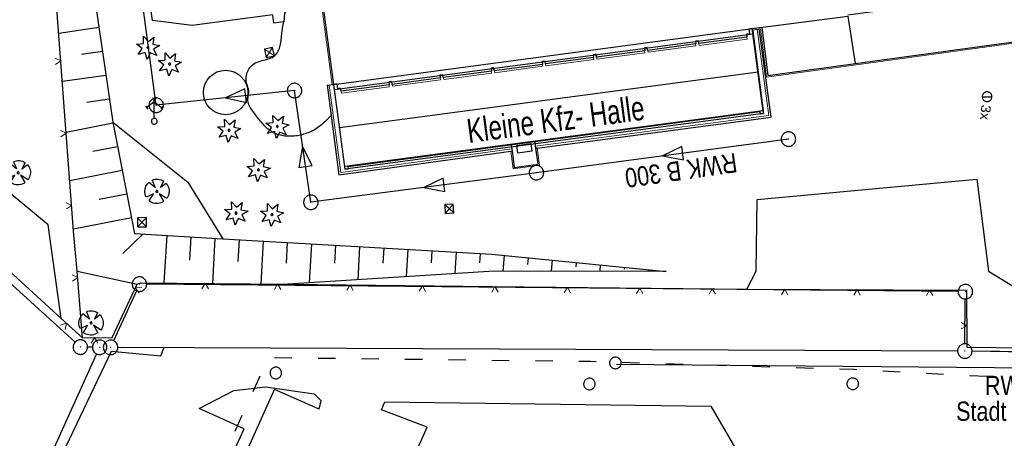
# Model space of a CAD drawing. Extents: x 510932 to 511602, y 463659 to 464636.
# Tile 57 of 81: x 511071 to 511173, y 464305 to 464348. Entities that reach past the tile are written whole.
import ezdxf

# ---------------------------------------------------------------- set-up
doc = ezdxf.new("R2010")
doc.units = 0
doc.header["$LTSCALE"] = 10
doc.header["$MEASUREMENT"] = 0
for name, pattern in [('ACAD_ISO03W100', [30, 12, -18]), ('HIDDEN', [0.375, 0.25, -0.125]), ('LT00', [0])]:
    doc.linetypes.add(name, pattern=pattern)
doc.layers.get('0').update_dxf_attribs({"linetype": 'LT00'})
for name, color, linetype in [('--EL_DFK_AB_L', 21, 'LT00'), ('--EL_DFK_AB_P', 7, 'LT00'), ('ABWASSERLTG', 24, 'LT00'), ('ABWASSERLTG_FLIEßPF', 26, 'Continuous'), ('ABWASSERLTG_TEXT', 26, 'Continuous'), ('AM_ BÄUME', 250, 'Continuous'), ('AM_AUFNAHME_SYMBOLE', 130, 'Continuous'), ('AM_BOESCH_SCHRAFFUR', 250, 'Continuous'), ('AM_KA_PRUF', 182, 'LT00'), ('AM_TEXT_PLANINHALT', 255, 'Continuous'), ('AM_W_OB_HY', 130, 'LT00'), ('AM_W_SCHIEB', 130, 'LT00'), ('AM_ZAUN', 40, 'Continuous'), ('DFK_AB_L', 21, 'LT00'), ('DFK_AB_P', 7, 'LT00'), ('DFK_BEB_SCHR', 254, 'LT00'), ('DFK_BEBAUUNG', 250, 'LT00'), ('DFK_KATASTER', 250, 'LT00'), ('DFK_TOPO-ANL', 252, 'LT00'), ('DFK_VERMPKT', 252, 'LT00'), ('WASSERLTG', 130, 'ACAD_ISO03W100')]:
    doc.layers.add(name, color=color, linetype=linetype)
for name, color, linetype, lineweight in [('AM_LINIEN', 1, 'Continuous', 25), ('AM_LINIEN_BELAEGE', 1, 'Continuous', 13), ('AM_LINIEN_DUENN', 1, 'Continuous', 9)]:
    doc.layers.add(name, color=color, linetype=linetype, lineweight=lineweight)
doc.styles.add('1', font='ARIAL.TTF', dxfattribs={"width": 0.8, "height": 1.8})
doc.styles.add('9', font='ARIAL.TTF')
doc.styles.add('Versorgungsltg', font='ARIAL.TTF', dxfattribs={"width": 0.8, "height": 2})

# ---------------------------------------------------------------- blocks, each defined once
blk = doc.blocks.new('SYMB7010')
at = {"color": 0, "linetype": 'ByBlock'}
for points in [[(-0.031408, 0.499213), (-0.093728, 0.49134), (-0.15457, 0.475719), (-0.212975, 0.452595), (-0.268021, 0.422333), (-0.31884, 0.385411), (-0.36463, 0.342411), (-0.40467, 0.29401), (-0.438329, 0.240973), (-0.465074, 0.184136), (-0.484486, 0.124395), (-0.496256, 0.062692), (-0.5002, 0)], [(-0.5002, 0), (-0.496256, -0.062692), (-0.484486, -0.124395), (-0.465075, -0.184136), (-0.438329, -0.240973), (-0.404671, -0.29401), (-0.36463, -0.342411), (-0.31884, -0.385411), (-0.268021, -0.422333), (-0.212975, -0.452595), (-0.154571, -0.475719), (-0.093728, -0.49134), (-0.031408, -0.499213), (0.031408, -0.499213)], [(0.5002, 0), (0.496256, 0.062692), (0.484485, 0.124395), (0.465074, 0.184136), (0.438329, 0.240973), (0.40467, 0.29401), (0.36463, 0.342411), (0.31884, 0.385411), (0.268021, 0.422333), (0.212975, 0.452595), (0.15457, 0.475719), (0.093728, 0.49134), (0.031408, 0.499213), (-0.031408, 0.499213)], [(0.031408, -0.499213), (0.093728, -0.491341), (0.15457, -0.475719), (0.212975, -0.452595), (0.268021, -0.422333), (0.31884, -0.385411), (0.36463, -0.342411), (0.404671, -0.294011), (0.438329, -0.240974), (0.465075, -0.184136), (0.484486, -0.124395), (0.496256, -0.062692), (0.500201, 0)]]:
    blk.add_lwpolyline(points, dxfattribs=at)
blk = doc.blocks.new('SYMB0003')
at = {"color": 0, "linetype": 'ByBlock'}
for p, q in [((-0.015712, 0), (0.010166, 0.012015)), ((0, -0.021257), (-0.015712, 0)), ((0.010166, 0.012015), (0, -0.021257))]:
    blk.add_line(p, q, dxfattribs=at)
for points in [[(-0.031395, 0.499013), (-0.093691, 0.491144), (-0.154509, 0.475528), (-0.21289, 0.452414), (-0.267913, 0.422164), (-0.318712, 0.385257), (-0.364484, 0.342274), (-0.404509, 0.293893), (-0.438154, 0.240877), (-0.464888, 0.184062), (-0.484292, 0.124345), (-0.496058, 0.062667), (-0.5, 0)], [(-0.5, 0), (-0.496058, -0.062667), (-0.484292, -0.124345), (-0.464888, -0.184062), (-0.438154, -0.240877), (-0.404509, -0.293893), (-0.364485, -0.342274), (-0.318712, -0.385257), (-0.267914, -0.422164), (-0.21289, -0.452414), (-0.154509, -0.475529), (-0.093691, -0.491144), (-0.031395, -0.499014), (0.031395, -0.499014)], [(0.5, 0), (0.496057, 0.062667), (0.484292, 0.124345), (0.464888, 0.184062), (0.438153, 0.240877), (0.404509, 0.293893), (0.364484, 0.342274), (0.318712, 0.385257), (0.267913, 0.422164), (0.21289, 0.452414), (0.154509, 0.475528), (0.093691, 0.491144), (0.031395, 0.499013), (-0.031395, 0.499013)], [(0.031395, -0.499014), (0.093691, -0.491144), (0.154509, -0.475529), (0.21289, -0.452414), (0.267914, -0.422164), (0.318712, -0.385257), (0.364485, -0.342274), (0.404509, -0.293893), (0.438154, -0.240877), (0.464889, -0.184062), (0.484292, -0.124345), (0.496058, -0.062667), (0.5, 0)]]:
    blk.add_lwpolyline(points, dxfattribs=at)
blk = doc.blocks.new('ZAUN500', base_point=(511218.882141, 464350.898764))
at = {"layer": 'AM_ZAUN', "lineweight": 0}
for q in [(511218.552141, 464351.470341), (511219.212141, 464351.470341)]:
    blk.add_line((511218.882141, 464350.898764), q, dxfattribs=at)
blk = doc.blocks.new('SYMB1122')
at = {"color": 0, "linetype": 'ByBlock'}
for p, q in [((0.311075, 0.391979), (0.09863, 0.092887)), ((0.09863, 0.092887), (0.418246, 0.260377)), ((-0.475333, -0.172973), (-0.166954, -0.06134)), ((-0.166954, -0.06134), (-0.386962, -0.319059)), ((0.008901, -0.038997), (0.02494, -0.031273)), ((0.377481, -0.336756), (0.093097, -0.145464)), ((0.093097, -0.145464), (0.215406, -0.456826)), ((0.022929, -0.501191), (-0.043246, -0.49913))]:
    blk.add_line(p, q, dxfattribs=at)
for points in [[(-0.316355, 0.394287), (-0.266036, 0.429988), (-0.211684, 0.459185), (-0.154136, 0.481431), (-0.094277, 0.496382), (-0.033028, 0.50381), (0.028669, 0.503599)], [(0.028669, 0.503599), (0.089866, 0.495753), (0.149621, 0.480392), (0.207015, 0.457753), (0.261166, 0.428184), (0.31124, 0.39214)], [(-0.508141, 0.010932), (-0.503002, 0.073258), (-0.489922, 0.134413), (-0.469118, 0.19339), (-0.440931, 0.249215), (-0.405825, 0.300971)], [(-0.475728, -0.172816), (-0.494391, -0.113127), (-0.505255, -0.05154), (-0.508141, 0.010932)], [(-0.316293, 0.394214), (-0.150355, 0.155979), (-0.405806, 0.30112)], [(-0.02494, 0.031273), (-0.036039, 0.017355), (-0.04, 0)], [(-0.04, 0), (-0.036039, -0.017355), (-0.02494, -0.031273), (-0.008901, -0.038997), (0.008901, -0.038997)], [(0.008901, 0.038997), (-0.008901, 0.038997), (-0.02494, 0.031273)], [(0.04, 0), (0.036039, 0.017355), (0.02494, 0.031273), (0.008901, 0.038997)], [(0.02494, -0.031273), (0.036039, -0.017355), (0.04, 0)], [(0.418338, 0.260323), (0.450658, 0.204641), (0.475368, 0.14519), (0.492037, 0.083003), (0.500376, 0.019163), (0.500238, -0.045218), (0.491628, -0.109022), (0.474694, -0.171137), (0.449731, -0.230483), (0.417173, -0.286026), (0.377588, -0.336801)], [(-0.043246, -0.49913), (-0.108608, -0.48859), (-0.172076, -0.469745), (-0.232599, -0.442906), (-0.289176, -0.408519), (-0.340869, -0.367153), (-0.386823, -0.319492)], [(0.215414, -0.456858), (0.153338, -0.479878), (0.088821, -0.494738), (0.022929, -0.501191)]]:
    blk.add_lwpolyline(points, dxfattribs=at)
blk = doc.blocks.new('SYMB1124')
at = {"color": 0, "linetype": 'ByBlock'}
blk.add_line((0.008901, -0.038997), (0.02494, -0.031273), dxfattribs=at)
for points in [[(-0.24, -0.038), (-0.479, 0.143), (-0.18, 0.163), (-0.188, 0.463)], [(-0.188, 0.463), (0.017, 0.244), (0.25, 0.433)], [(0.25, 0.433), (0.201, 0.137), (0.494, 0.075), (0.232, -0.071)], [(-0.02494, 0.031273), (-0.036039, 0.017355), (-0.04, 0)], [(-0.04, 0), (-0.036039, -0.017355), (-0.02494, -0.031273), (-0.008901, -0.038997), (0.008901, -0.038997)], [(0.008901, 0.038997), (-0.008901, 0.038997), (-0.02494, 0.031273)], [(0.04, 0), (0.036039, 0.017355), (0.02494, 0.031273), (0.008901, 0.038997)], [(0.02494, -0.031273), (0.036039, -0.017355), (0.04, 0)], [(-0.034, -0.499), (-0.12, -0.211), (-0.411, -0.285), (-0.24, -0.038)], [(0.232, -0.071), (0.368, -0.339), (0.09, -0.226), (-0.034, -0.499)]]:
    blk.add_lwpolyline(points, dxfattribs=at)
blk = doc.blocks.new('SYMB1119')
at = {"color": 0, "linetype": 'ByBlock'}
blk.add_line((-0.5, 0), (0.5, 0), dxfattribs=at)
for points in [[(-0.031395, 0.499013), (-0.093691, 0.491144), (-0.154509, 0.475528), (-0.21289, 0.452414), (-0.267913, 0.422164), (-0.318712, 0.385257), (-0.364484, 0.342274), (-0.404509, 0.293893), (-0.438154, 0.240877), (-0.464888, 0.184062), (-0.484292, 0.124345), (-0.496058, 0.062667), (-0.5, 0)], [(-0.5, 0), (-0.496058, -0.062667), (-0.484292, -0.124345), (-0.464888, -0.184062), (-0.438154, -0.240877), (-0.404509, -0.293893), (-0.364485, -0.342274), (-0.318712, -0.385257), (-0.267914, -0.422164), (-0.21289, -0.452414), (-0.154509, -0.475529), (-0.093691, -0.491144), (-0.031395, -0.499014), (0.031395, -0.499014)], [(0.5, 0), (0.496057, 0.062667), (0.484292, 0.124345), (0.464888, 0.184062), (0.438153, 0.240877), (0.404509, 0.293893), (0.364484, 0.342274), (0.318712, 0.385257), (0.267913, 0.422164), (0.21289, 0.452414), (0.154509, 0.475528), (0.093691, 0.491144), (0.031395, 0.499013), (-0.031395, 0.499013)], [(0.031395, -0.499014), (0.093691, -0.491144), (0.154509, -0.475529), (0.21289, -0.452414), (0.267914, -0.422164), (0.318712, -0.385257), (0.364485, -0.342274), (0.404509, -0.293893), (0.438154, -0.240877), (0.464889, -0.184062), (0.484292, -0.124345), (0.496058, -0.062667), (0.5, 0)]]:
    blk.add_lwpolyline(points, dxfattribs=at)
blk = doc.blocks.new('SYMB1247')
at = {"color": 0, "linetype": 'ByBlock'}
for p, q in [((-0.1, 1.2), (0.1, 1.2)), ((0, 0.15), (0, 1.2)), ((-0.46, 0.78), (-0.34, 0.62)), ((0, 1), (-0.4, 0.7)), ((0, 1), (0.4, 0.7)), ((0.46, 0.78), (0.34, 0.62)), ((0.026047, 0.147721), (-0.008722, 0.149746))]:
    blk.add_line(p, q, dxfattribs=at)
for points in [[(-0.008722, 0.149746), (-0.04302, 0.143698), (-0.075, 0.129904), (-0.102936, 0.109106), (-0.125323, 0.082426), (-0.140954, 0.051303), (-0.148986, 0.017414), (-0.148986, -0.017414)], [(-0.008722, -0.149746), (0.026047, -0.147721), (0.059412, -0.137732), (0.089574, -0.120318), (0.114907, -0.096418), (0.134045, -0.06732), (0.145957, -0.034592), (0.15, 0)], [(0.15, 0), (0.145957, 0.034592), (0.134045, 0.06732), (0.114907, 0.096418), (0.089574, 0.120318), (0.059412, 0.137732), (0.026047, 0.147721)], [(-0.148986, -0.017414), (-0.140954, -0.051303), (-0.125323, -0.082426), (-0.102936, -0.109106), (-0.075, -0.129904), (-0.04302, -0.143698), (-0.008722, -0.149746)]]:
    blk.add_lwpolyline(points, dxfattribs=at)
blk = doc.blocks.new('ABWASSER-FLIEßPF')
at = {"layer": 'ABWASSERLTG_FLIEßPF'}
for p, q in [((0, 0), (-2.11, 0.7)), ((-2.11, 0.7), (-2.11, -0.7)), ((-2.11, -0.7), (0, 0))]:
    blk.add_line(p, q, dxfattribs=at)

msp = doc.modelspace()

# ---------------------------------------------------------------- linework, layer by layer
at = {"layer": '--EL_DFK_AB_L'}
for p, q in [((511050.55, 464339.03), (511076.82, 464315.09)), ((511168.26, 464320.33), (511084.24, 464321.09)), ((511083.18, 464320.42), (511080.81, 464315.23)), ((511168.96, 464314.92), (511169, 464319.57)), ((511078.62, 464314.57), (511078.12, 464314.57)), ((511204.3, 464313.77), (511169.7, 464314.16))]:
    msp.add_line(p, q, dxfattribs=at)
at = {"layer": 'ABWASSERLTG'}
for points in [[(511306.23, 464409.53), (511253.35, 464323.64), (511250.72, 464319.39), (511227.02, 464316.95), (511218.95, 464312.03), (511132.87, 464312.78)], [(511085.23, 464339.63), (511078.18, 464392.57)], [(511099.55, 464341.15), (511085.23, 464339.63)], [(511101.24, 464329.58), (511099.55, 464341.15)], [(511150.69, 464336.12), (511124.6, 464332.64)], [(511124.6, 464332.64), (511101.24, 464329.58)]]:
    msp.add_lwpolyline(points, dxfattribs=at)
at = {"layer": 'AM_BOESCH_SCHRAFFUR'}
for p, q in [((511079.3, 464347.67), (511075.13, 464347.07)), ((511079.66, 464345.19), (511077.49, 464344.88)), ((511080.02, 464342.72), (511075.51, 464342.07)), ((511080.37, 464340.25), (511078.04, 464339.91)), ((511080.74, 464337.77), (511075.9, 464336.82)), ((511081.22, 464335.32), (511078.66, 464334.82)), ((511081.7, 464332.87), (511076.28, 464331.8)), ((511082.19, 464330.41), (511079.33, 464329.85)), ((511082.67, 464327.96), (511076.66, 464326.78)), ((511083.83, 464326.28), (511081.76, 464324.27)), ((511086.32, 464326.14), (511086.03, 464321.23)), ((511088.82, 464325.99), (511088.68, 464323.6)), ((511091.31, 464325.84), (511091.04, 464321.18)), ((511093.81, 464325.7), (511093.68, 464323.43)), ((511096.3, 464325.55), (511096.05, 464321.13)), ((511098.8, 464325.41), (511098.68, 464323.26)), ((511101.3, 464325.27), (511101.07, 464321.25)), ((511103.79, 464325.13), (511103.69, 464323.26)), ((511106.29, 464324.98), (511106.09, 464321.56)), ((511108.78, 464324.84), (511108.7, 464323.28)), ((511111.28, 464324.7), (511111.12, 464321.88)), ((511113.78, 464324.56), (511113.7, 464323.3)), ((511116.27, 464324.42), (511116.15, 464322.2)), ((511118.77, 464324.28), (511118.71, 464323.32)), ((511121.26, 464324.08), (511121.1, 464322.45)), ((511123.75, 464323.84), (511123.68, 464323.14)), ((511126.24, 464323.59), (511126.12, 464322.44)), ((511128.72, 464323.34), (511128.68, 464322.89)), ((511131.21, 464323.1), (511131.15, 464322.43)), ((511133.7, 464322.85), (511133.68, 464322.64)), ((511136.19, 464322.6), (511136.17, 464322.42))]:
    msp.add_line(p, q, dxfattribs=at)
at = {"layer": 'AM_LINIEN'}
for p, q in [((511102.37, 464350.93), (511103.6, 464341.78)), ((511146.94, 464347.56), (511146.59, 464347.51)), ((511146.59, 464347.51), (511146.65, 464347.02)), ((511148.11, 464338.77), (511146.94, 464347.56)), ((511141.36, 464346.31), (511141.06, 464346.27)), ((511141.06, 464346.27), (511141.1, 464345.97)), ((511141.4, 464346.01), (511141.36, 464346.31)), ((511146.39, 464346.68), (511141.4, 464346.01)), ((511146.65, 464347.02), (511146.35, 464346.98)), ((511146.35, 464346.98), (511146.39, 464346.68)), ((511097.28, 464345.59), (511096.45, 464345.43)), ((511096.45, 464345.43), (511096.62, 464344.56)), ((511097.46, 464344.73), (511097.28, 464345.59)), ((511135.81, 464345.27), (511130.82, 464344.6)), ((511136.07, 464345.61), (511135.77, 464345.57)), ((511135.77, 464345.57), (511135.81, 464345.27)), ((511136.11, 464345.31), (511136.07, 464345.61)), ((511141.1, 464345.97), (511136.11, 464345.31)), ((511096.62, 464344.56), (511097.46, 464344.73)), ((511125.49, 464344.2), (511125.19, 464344.16)), ((511125.19, 464344.16), (511125.23, 464343.86)), ((511125.53, 464343.9), (511125.49, 464344.2)), ((511130.52, 464344.57), (511125.53, 464343.9)), ((511130.78, 464344.9), (511130.48, 464344.86)), ((511130.48, 464344.86), (511130.52, 464344.57)), ((511130.82, 464344.6), (511130.78, 464344.9)), ((511119.94, 464343.15), (511114.94, 464342.49)), ((511120.2, 464343.49), (511119.9, 464343.45)), ((511119.9, 464343.45), (511119.94, 464343.15)), ((511120.23, 464343.19), (511120.2, 464343.49)), ((511125.23, 464343.86), (511120.23, 464343.19)), ((511109.61, 464342.08), (511109.32, 464342.04)), ((511109.65, 464341.78), (511109.61, 464342.08)), ((511114.65, 464342.45), (511109.65, 464341.78)), ((511114.9, 464342.79), (511114.61, 464342.75)), ((511114.61, 464342.75), (511114.65, 464342.45)), ((511114.94, 464342.49), (511114.9, 464342.79)), ((511102.91, 464341.69), (511103.12, 464341.72)), ((511103.12, 464341.72), (511103.45, 464341.77)), ((511103.45, 464341.77), (511103.6, 464341.78)), ((511103.96, 464341.83), (511103.6, 464341.78)), ((511103.6, 464341.78), (511104.77, 464333)), ((511104.02, 464341.34), (511103.96, 464341.83)), ((511104.32, 464341.38), (511104.02, 464341.34)), ((511104.36, 464341.08), (511104.32, 464341.38)), ((511109.35, 464341.74), (511104.36, 464341.08)), ((511109.32, 464342.04), (511109.35, 464341.74)), ((511074.04, 464327.23), (511059.21, 464339.51)), ((511105.1, 464333.29), (511147.72, 464338.97)), ((511147.72, 464338.97), (511147.76, 464338.72)), ((511147.76, 464338.72), (511148.11, 464338.77)), ((511122.56, 464335.47), (511124.03, 464335.66)), ((511122.67, 464334.68), (511122.56, 464335.47)), ((511124.03, 464335.66), (511124.13, 464334.87)), ((511124.66, 464335.19), (511124.54, 464335.17)), ((511121.96, 464334.87), (511122.08, 464334.89)), ((511124.13, 464334.87), (511122.67, 464334.68)), ((511104.77, 464333), (511105.13, 464333.04)), ((511105.13, 464333.04), (511105.1, 464333.29)), ((511115.98, 464329.39), (511115.1, 464329.34)), ((511115.1, 464329.34), (511115.15, 464328.43)), ((511116.03, 464328.47), (511115.98, 464329.39)), ((511084.21, 464327.99), (511083.29, 464327.98)), ((511083.29, 464327.98), (511083.3, 464327.04)), ((511084.22, 464327.04), (511084.21, 464327.99)), ((511115.15, 464328.43), (511116.03, 464328.47)), ((511075.39, 464317.55), (511074.04, 464327.23)), ((511083.3, 464327.04), (511084.22, 464327.04)), ((511077.05, 464322.43), (511083.26, 464321.1))]:
    msp.add_line(p, q, dxfattribs=at)
for points in [[(511052.15, 464338.8), (511075.39, 464317.55), (511077.59, 464315.54), (511080.65, 464315.58), (511083.26, 464321.1), (511083.6, 464321.25), (511098.86, 464321.11), (511120.02, 464320.84), (511146.39, 464320.59), (511169.13, 464320.46), (511169.17, 464314.56), (511193.59, 464314.29), (511205.49, 464314.13), (511220.37, 464328.13), (511217.8, 464354.21), (511212.6, 464404.56), (511210.12, 464431.62)], [(511074.98, 464387.37), (511075.05, 464384.32), (511075.78, 464380.08), (511075.94, 464378.69), (511077.24, 464371.21), (511077.63, 464368.65), (511078.47, 464353.41), (511080.72, 464337.87), (511082.99, 464326.33), (511092.14, 464325.8), (511098.78, 464325.41), (511119.96, 464324.21), (511138.04, 464322.42)], [(511077.59, 464315.54), (511077.05, 464322.43), (511076.67, 464326.59), (511074.66, 464353.35), (511073.48, 464370.66)], [(511146.39, 464320.59), (511147.34, 464322.43), (511147.44, 464329.88), (511170.21, 464331.98), (511171.39, 464322.46), (511177.6, 464318.66), (511196.59, 464317.04), (511200.78, 464319.18), (511208.26, 464321.74), (511214.55, 464327.61), (511214.08, 464333.03), (511212.07, 464356.13)], [(511102.26, 464350.66), (511099.21, 464350.08), (511098.51, 464349.17), (511098.44, 464348.27), (511097.42, 464348.14), (511097.31, 464348.98), (511088.95, 464347.89), (511084.85, 464348.4), (511084.23, 464352.74)], [(511146.94, 464347.56), (511147.93, 464347.72), (511148.56, 464342.72), (511175.01, 464346.33), (511174.33, 464351.32), (511156.85, 464348.97)], [(511103.33, 464338.54), (511103.21, 464338.44), (511103.1, 464338.33), (511102.99, 464338.22), (511102.88, 464338.12), (511102.78, 464338.01), (511102.67, 464337.9), (511102.55, 464337.8), (511102.44, 464337.69), (511102.33, 464337.59), (511102.21, 464337.49), (511102.08, 464337.4), (511101.96, 464337.31), (511101.82, 464337.22), (511101.69, 464337.13), (511101.55, 464337.05), (511101.41, 464336.98), (511101.26, 464336.91), (511101.11, 464336.84), (511100.96, 464336.78), (511100.8, 464336.72), (511100.65, 464336.67), (511100.49, 464336.62), (511100.33, 464336.57), (511100.16, 464336.54), (511100, 464336.5), (511099.84, 464336.47), (511099.67, 464336.45), (511099.51, 464336.43), (511099.35, 464336.42), (511099.18, 464336.41), (511099.02, 464336.41), (511098.86, 464336.41), (511098.7, 464336.42), (511098.54, 464336.44), (511098.39, 464336.46), (511098.23, 464336.49), (511098.08, 464336.52), (511097.93, 464336.56), (511097.79, 464336.61), (511097.64, 464336.66), (511097.51, 464336.72), (511097.37, 464336.78), (511097.24, 464336.85), (511097.12, 464336.93), (511096.99, 464337.02), (511096.88, 464337.11), (511096.76, 464337.2), (511096.65, 464337.3), (511096.54, 464337.4), (511096.43, 464337.51), (511096.33, 464337.62), (511096.22, 464337.74), (511096.12, 464337.86), (511096.02, 464337.98), (511095.92, 464338.1), (511095.82, 464338.23), (511095.72, 464338.36), (511095.62, 464338.48), (511095.53, 464338.61), (511095.43, 464338.74), (511095.33, 464338.87), (511095.23, 464339), (511095.14, 464339.14), (511095.05, 464339.27), (511094.97, 464339.4), (511094.89, 464339.54), (511094.83, 464339.68), (511094.78, 464339.82), (511094.75, 464339.96), (511094.73, 464340.11), (511094.73, 464340.26), (511094.74, 464340.41), (511094.76, 464340.57), (511094.78, 464340.72), (511094.8, 464340.88), (511094.81, 464341.03), (511094.8, 464341.18), (511094.77, 464341.33), (511094.73, 464341.48), (511094.68, 464341.62), (511094.63, 464341.77), (511094.59, 464341.92), (511094.55, 464342.07), (511094.53, 464342.23), (511094.53, 464342.39), (511094.54, 464342.55), (511094.56, 464342.71), (511094.6, 464342.87), (511094.64, 464343.02), (511094.7, 464343.17), (511094.78, 464343.31), (511094.86, 464343.45), (511094.96, 464343.58), (511095.06, 464343.69), (511095.18, 464343.8), (511095.3, 464343.89), (511095.44, 464343.97), (511095.58, 464344.04), (511095.72, 464344.1), (511095.88, 464344.16), (511096.03, 464344.2), (511096.19, 464344.25), (511096.34, 464344.29), (511096.5, 464344.33), (511096.65, 464344.38), (511096.8, 464344.42), (511096.95, 464344.47), (511097.09, 464344.52), (511097.22, 464344.58), (511097.34, 464344.65), (511097.45, 464344.72), (511097.56, 464344.81), (511097.65, 464344.91), (511097.73, 464345.02), (511097.81, 464345.13), (511097.87, 464345.26), (511097.93, 464345.39), (511097.98, 464345.53), (511098.02, 464345.67), (511098.06, 464345.82), (511098.09, 464345.98), (511098.12, 464346.14), (511098.15, 464346.3), (511098.17, 464346.46), (511098.19, 464346.63), (511098.21, 464346.8), (511098.23, 464346.97), (511098.25, 464347.14), (511098.27, 464347.31), (511098.29, 464347.48), (511098.31, 464347.64), (511098.34, 464347.81), (511098.37, 464347.97), (511098.4, 464348.12), (511098.44, 464348.27)], [(511124.66, 464335.19), (511148.89, 464338.38), (511147.67, 464347.53)], [(511102.91, 464341.69), (511103.33, 464338.54), (511104.14, 464332.41), (511121.96, 464334.87)], [(511080.72, 464337.87), (511088.49, 464331.66), (511092.14, 464325.8)], [(511121.99, 464335.54), (511122.05, 464335.11), (511122.08, 464334.89), (511122.3, 464333.18), (511124.76, 464333.51), (511124.54, 464335.17), (511124.51, 464335.39), (511124.45, 464335.87)], [(511138.04, 464322.42), (511120.22, 464322.45), (511098.86, 464321.11)]]:
    msp.add_lwpolyline(points, dxfattribs=at)
msp.add_circle((511092.41, 464340.95), 2.3, dxfattribs=at)
at = {"layer": 'AM_LINIEN_BELAEGE'}
for p, q in [((511148.65, 464338.57), (511147.46, 464347.49)), ((511103.12, 464341.72), (511104.33, 464332.66)), ((511124.51, 464335.39), (511148.65, 464338.57)), ((511104.33, 464332.66), (511122.05, 464335.11))]:
    msp.add_line(p, q, dxfattribs=at)
at = {"layer": 'AM_LINIEN_DUENN'}
for p, q in [((511146.97, 464347.41), (511147.8, 464347.55)), ((511148.43, 464342.55), (511147.8, 464347.55)), ((511146.4, 464346.48), (511141.44, 464345.82)), ((511146.37, 464346.68), (511146.4, 464346.48)), ((511175.03, 464346.18), (511148.43, 464342.55)), ((511096.45, 464345.43), (511097.46, 464344.73)), ((511097.28, 464345.59), (511096.62, 464344.56)), ((511135.79, 464345.27), (511135.82, 464345.07)), ((511136.13, 464345.31), (511136.15, 464345.11)), ((511141.11, 464345.77), (511136.15, 464345.11)), ((511141.08, 464345.97), (511141.11, 464345.77)), ((511141.42, 464346.02), (511141.44, 464345.82)), ((511130.53, 464344.36), (511125.57, 464343.7)), ((511130.5, 464344.56), (511130.53, 464344.36)), ((511130.84, 464344.61), (511130.86, 464344.41)), ((511135.82, 464345.07), (511130.86, 464344.41)), ((511119.92, 464343.15), (511119.94, 464342.95)), ((511120.25, 464343.2), (511120.28, 464343)), ((511125.24, 464343.66), (511120.28, 464343)), ((511125.21, 464343.86), (511125.24, 464343.66)), ((511125.54, 464343.9), (511125.57, 464343.7)), ((511114.65, 464342.25), (511109.7, 464341.59)), ((511114.63, 464342.45), (511114.65, 464342.25)), ((511114.96, 464342.49), (511114.99, 464342.29)), ((511119.94, 464342.95), (511114.99, 464342.29)), ((511104.38, 464341.08), (511104.41, 464340.88)), ((511109.36, 464341.54), (511104.41, 464340.88)), ((511109.34, 464341.74), (511109.36, 464341.54)), ((511109.67, 464341.79), (511109.7, 464341.59))]:
    msp.add_line(p, q, dxfattribs=at)
at = {"layer": 'AM_LINIEN_DUENN', "linetype": 'HIDDEN'}
for p, q in [((511115.1, 464329.34), (511116.03, 464328.47)), ((511115.15, 464328.43), (511115.98, 464329.39)), ((511083.29, 464327.98), (511084.22, 464327.04)), ((511084.21, 464327.99), (511083.3, 464327.04))]:
    msp.add_line(p, q, dxfattribs=at)
at = {"layer": 'AM_LINIEN_DUENN'}
for points in [[(511094.8, 464404.99), (511098.35, 464379.36), (511100.77, 464361.79), (511102.22, 464350.91), (511102.26, 464350.66), (511103.45, 464341.77)], [(511121.96, 464334.87), (511122.2, 464333.05), (511124.9, 464333.41), (511124.66, 464335.19)]]:
    msp.add_lwpolyline(points, dxfattribs=at)
at = {"layer": 'DFK_AB_L'}
for p, q in [((511050.55, 464339.03), (511076.82, 464315.09)), ((511168.26, 464320.33), (511084.24, 464321.09)), ((511083.18, 464320.42), (511080.81, 464315.23)), ((511168.96, 464314.92), (511169, 464319.57)), ((511078.62, 464314.57), (511078.12, 464314.57)), ((511204.3, 464313.77), (511169.7, 464314.16))]:
    msp.add_line(p, q, dxfattribs=at)
at = {"layer": 'DFK_BEB_SCHR'}
for p, q in [((511103.69, 464341.25), (511147.03, 464347.02)), ((511147.54, 464343.06), (511104.22, 464337.29)), ((511104.75, 464333.32), (511148.06, 464339.09))]:
    msp.add_line(p, q, dxfattribs=at)
at = {"layer": 'DFK_BEBAUUNG'}
msp.add_lwpolyline([(511103.62, 464341.79), (511146.96, 464347.56), (511148.1, 464338.76), (511104.79, 464333.01), (511103.62, 464341.79)], dxfattribs=at)
at = {"layer": 'DFK_KATASTER'}
msp.add_line((511079.06, 464313.88), (511059.96, 464271.9), dxfattribs=at)
at = {"layer": 'DFK_TOPO-ANL'}
for p, q in [((511146.96, 464347.56), (511156.85, 464348.85)), ((511156.85, 464348.85), (511157.6, 464343.96)), ((511168.2, 464314.17), (511081.25, 464314.55)), ((511080.55, 464314.11), (511075.54, 464303.57)), ((511085.69, 464313.64), (511080.55, 464314.11)), ((511085.69, 464313.64), (511086.03, 464314.49)), ((511189.61, 464313.77), (511169.7, 464314.16)), ((511093.25, 464310.09), (511096.54, 464310.47)), ((511096.54, 464310.47), (511101.58, 464309.75)), ((511089.68, 464308.23), (511093.25, 464310.09)), ((511092.39, 464298.91), (511097.48, 464310.19)), ((511102.1, 464308.14), (511097.48, 464310.19)), ((511101.58, 464309.75), (511102.31, 464309)), ((511102.1, 464308.14), (511102.31, 464309)), ((511108.54, 464308.09), (511108.9, 464308.92)), ((511108.9, 464308.92), (511142.66, 464308.46)), ((511142.66, 464308.46), (511145.45, 464303.65)), ((511094.32, 464306.11), (511089.68, 464308.23)), ((511113.28, 464306.3), (511108.54, 464308.09)), ((511089.16, 464294.78), (511094.32, 464306.11)), ((511111.17, 464301.58), (511113.28, 464306.3))]:
    msp.add_line(p, q, dxfattribs=at)
at = {"layer": 'WASSERLTG', "ltscale": 0.015, "flags": 128}
msp.add_lwpolyline([(511067.42, 464265.41), (511068.8, 464267.52), (511075.84, 464274.85), (511079.98, 464276.39), (511096.85, 464313.5), (511130.24, 464313.11), (511157.45, 464312.28), (511176.76, 464311.27), (511217.95, 464307.01), (511223.6, 464306.29), (511230.14, 464305.24), (511265.83, 464299.91), (511265.59, 464298.26), (511274.25, 464296.71), (511263.36, 464239.46)], dxfattribs=at)

# ---------------------------------------------------------------- block references
at = {"layer": '--EL_DFK_AB_P', "xscale": 1.500000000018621, "yscale": 1.5, "zscale": 1.5, "rotation": 264.7377099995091}
for p in [(511083.49, 464321.1), (511169.01, 464320.32), (511077.37, 464314.58), (511079.37, 464314.56), (511080.5, 464314.55), (511168.95, 464314.17)]:
    msp.add_blockref('SYMB0003', p, dxfattribs=at)
at = {"layer": 'ABWASSERLTG_FLIEßPF'}
for p, rotation in [((511092.39, 464340.39), 186.0633644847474), ((511100.39, 464335.37), 98.30754371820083), ((511137.65, 464334.38), 187.5819814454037), ((511112.92, 464331.11), 187.4623523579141)]:
    msp.add_blockref('ABWASSER-FLIEßPF', p, dxfattribs=dict(at, rotation=rotation))
at = {"layer": 'AM_ BÄUME', "xscale": 2.5, "yscale": 2.5, "zscale": 2.5}
for p in [(511084.37, 464345.61), (511086.61, 464343.89), (511092.77, 464337.02), (511097.77, 464337.42), (511095.81, 464332.94), (511093.5, 464328.46), (511097.21, 464328.3)]:
    msp.add_blockref('SYMB1124', p, dxfattribs=at)
at = {"layer": 'AM_ BÄUME', "xscale": 2.499999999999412, "yscale": 2.5, "zscale": 2.5, "rotation": 272.6154099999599}
for p in [(511070.94, 464332.63), (511085.3, 464330.7), (511078.48, 464317.08)]:
    msp.add_blockref('SYMB1122', p, dxfattribs=at)
at = {"layer": 'AM_KA_PRUF', "xscale": 1.499999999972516, "yscale": 1.5, "zscale": 1.5, "rotation": 272.266200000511}
for p in [(511099.55, 464341.15), (511085.23, 464339.63), (511150.69, 464336.12), (511124.6, 464332.64), (511101.24, 464329.58)]:
    msp.add_blockref('SYMB0003', p, dxfattribs=at)
at = {"layer": 'AM_W_OB_HY', "xscale": 2, "yscale": 2, "zscale": 2}
msp.add_blockref('SYMB1247', (511085.03, 464337.97, 375.36), dxfattribs=at)
at = {"layer": 'AM_W_SCHIEB'}
msp.add_blockref('SYMB1119', (511171.26, 464340.51), dxfattribs=at)
at = {"layer": 'AM_ZAUN'}
for p, rotation in [((511075.35, 464344.22), 94.31028348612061), ((511075.91, 464336.74), 94.31028348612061), ((511076.47, 464329.26), 94.31028348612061), ((511077.11, 464321.79), 94.46677145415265), ((511083.08, 464320.72), 244.6949167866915), ((511090.3, 464321.19), 179.4666120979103), ((511097.8, 464321.12), 179.4666120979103), ((511105.3, 464321.03), 179.2852950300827), ((511112.8, 464320.93), 179.2852950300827), ((511120.3, 464320.84), 179.45676354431), ((511127.8, 464320.77), 179.45676354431), ((511135.3, 464320.7), 179.45676354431), ((511142.8, 464320.63), 179.45676354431), ((511150.3, 464320.57), 179.6774941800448), ((511157.8, 464320.53), 179.6774941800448), ((511165.3, 464320.49), 179.6774941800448), ((511075.94, 464317.05), 137.5696925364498), ((511169.15, 464316.79), 90.4174305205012), ((511078.83, 464315.56), 180.7501473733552)]:
    msp.add_blockref('ZAUN500', p, dxfattribs=dict(at, rotation=rotation))
at = {"layer": 'DFK_AB_P', "xscale": 1.500000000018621, "yscale": 1.5, "zscale": 1.5, "rotation": 264.7377099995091}
for p in [(511083.49, 464321.1), (511169.01, 464320.32), (511077.37, 464314.58), (511079.37, 464314.56), (511080.5, 464314.55), (511168.95, 464314.17)]:
    msp.add_blockref('SYMB0003', p, dxfattribs=at)
at = {"layer": 'DFK_VERMPKT', "xscale": 1.200000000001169, "yscale": 1.200000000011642, "zscale": 1.2, "rotation": 264.7377100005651}
for p in [(511132.77, 464312.94), (511097.61, 464311.9), (511130.08, 464310.76), (511157.34, 464310.78)]:
    msp.add_blockref('SYMB7010', p, dxfattribs=at)

# ---------------------------------------------------------------- texts
at = {"layer": 'ABWASSERLTG_TEXT', "insert": (511139.71, 464331.89), "char_height": 2, "attachment_point": 2, "rotation": 188.0978, "style": 'Versorgungsltg'}
msp.add_mtext('RWK B 300', dxfattribs=at)
at = {"layer": 'ABWASSERLTG_TEXT', "insert": (511176.87, 464309.26), "char_height": 2, "attachment_point": 5, "line_spacing_factor": 0.8, "style": 'Versorgungsltg'}
msp.add_mtext('RWK B 400\\PStadt Schwandorf', dxfattribs=at)
at = {"layer": 'AM_AUFNAHME_SYMBOLE', "style": '9', "width": 1.052211}
msp.add_text('3x', height=1, rotation=264.4992, dxfattribs=at).set_placement((511170.67, 464339.7))
at = {"layer": 'AM_TEXT_PLANINHALT', "style": '1', "width": 0.716653}
msp.add_text('Kleine Kfz- Halle', height=2.5, rotation=7.6, dxfattribs=at).set_placement((511117.58, 464335.7))

doc.saveas('drawing.dxf')
